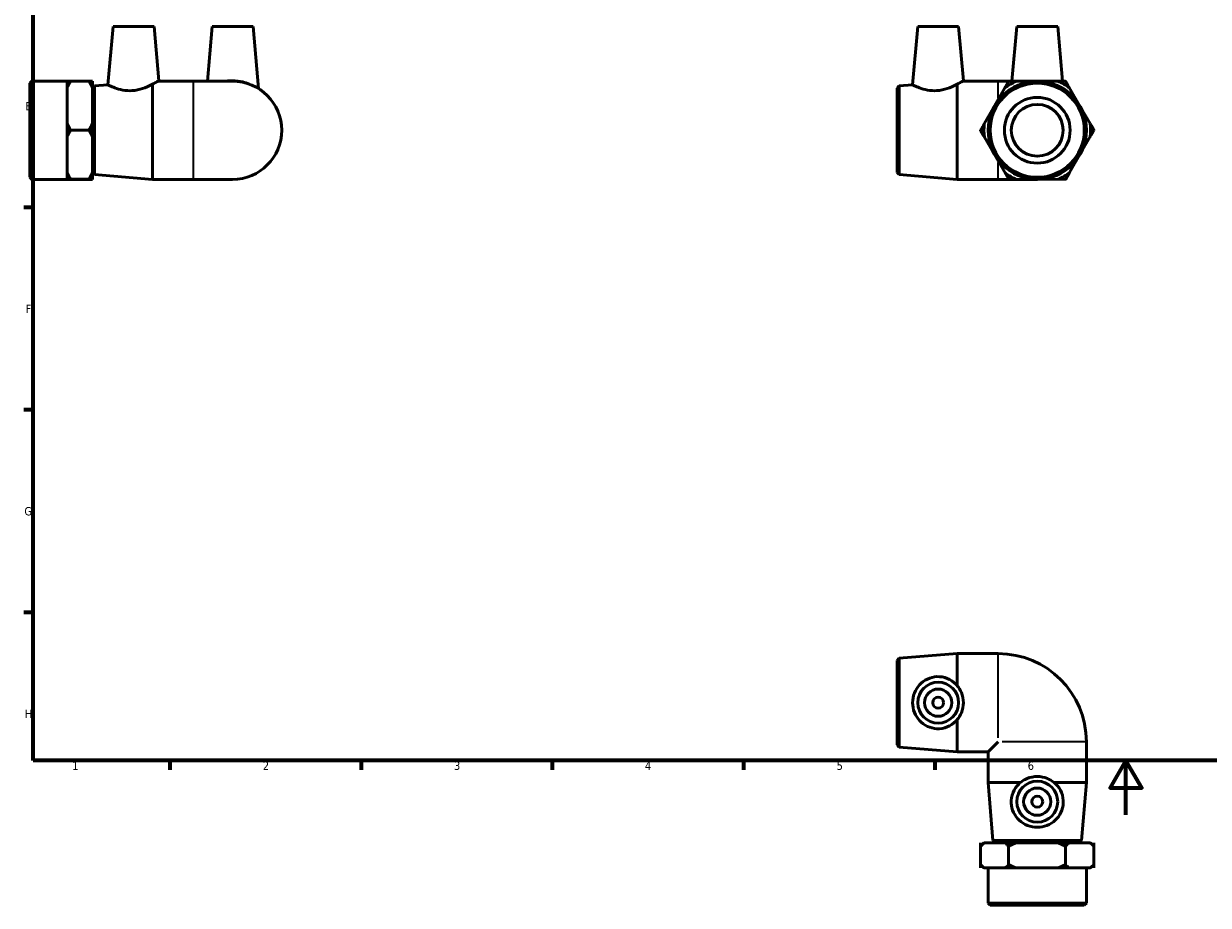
# Model space of a CAD drawing. Header units: millimetres. Extents: x 0 to 901, y -136 to 594.
# Tile 1 of 4: x 17 to 451, y -33 to 290. Entities that reach past the tile are written whole.
import ezdxf

# ---------------------------------------------------------------- set-up
doc = ezdxf.new("R2010")
doc.units = ezdxf.units.MM
for name, color, linetype, lineweight in [('Border (ANSI)', 7, 'Continuous', 70), ('Visible (ANSI)', 7, 'Continuous', 50), ('Visible Narrow (ANSI)', 7, 'Continuous', 35)]:
    doc.layers.add(name, color=color, linetype=linetype, lineweight=lineweight)
doc.styles.add('Note Text (ANSI)', font='tahoma.ttf')

# ---------------------------------------------------------------- blocks, each defined once
blk = doc.blocks.new('Borders Default Border')
at = {"layer": 'Border (ANSI)'}
for p, q in [((20, 222.75), (16.55, 222.75)), ((20, 148.5), (16.55, 148.5)), ((20, 74.25), (16.55, 74.25)), ((70.08, 20), (70.08, 16.55)), ((140.17, 20), (140.17, 16.55)), ((210.25, 20), (210.25, 16.55)), ((280.33, 20), (280.33, 16.55)), ((350.42, 20), (350.42, 16.55))]:
    blk.add_line(p, q, dxfattribs=at)
at = {"layer": 'Border (ANSI)', "flags": 128}
for points in [[(20, 20), (20, 574), (821, 574), (821, 20), (20, 20)], [(420.5, 0), (420.5, 20), (414.73, 10), (426.27, 10), (420.5, 20)]]:
    blk.add_lwpolyline(points, dxfattribs=at)
at = {"layer": 'Border (ANSI)', "color": 230, "true_color": 0xff0080, "char_height": 3.05, "attachment_point": 7, "style": 'Note Text (ANSI)'}
for s, insert in [('E', (17.21, 258.35)), ('F', (17.29, 184.1)), ('G', (16.81, 109.79)), ('H', (16.97, 35.6)), ('1', (34.35, 16.55)), ('2', (104.2, 16.55)), ('3', (174.26, 16.49)), ('4', (244.23, 16.55)), ('5', (314.48, 16.49)), ('6', (384.49, 16.49))]:
    blk.add_mtext(s, dxfattribs=dict(at, insert=insert))

msp = doc.modelspace()

# ---------------------------------------------------------------- linework, layer by layer
at = {"layer": 'Visible (ANSI)'}
for p, q in [((49.309, 289.055), (47.442, 267.716)), ((49.309, 289.055), (64.309, 289.055)), ((64.309, 289.055), (66.042, 269.238)), ((85.609, 289.055), (83.859, 269.055)), ((85.609, 289.055), (100.609, 289.055)), ((100.609, 289.055), (102.595, 266.353)), ((344.189, 289.055), (342.322, 267.716)), ((344.189, 289.055), (359.189, 289.055)), ((359.189, 289.055), (360.922, 269.238)), ((380.489, 289.055), (378.735, 269.012)), ((380.489, 289.055), (395.489, 289.055)), ((395.489, 289.055), (397.235, 269.099)), ((18.809, 268.305), (19.559, 269.055)), ((18.809, 233.805), (18.809, 268.305)), ((19.559, 269.055), (19.559, 233.055)), ((19.559, 269.055), (32.509, 269.055)), ((41.709, 269.104), (32.509, 269.104)), ((32.509, 269.103), (32.509, 269.104)), ((32.509, 269.103), (33.759, 269.103)), ((32.509, 269.091), (32.509, 266.682)), ((32.509, 260.128), (32.509, 266.682)), ((40.459, 269.103), (41.709, 269.103)), ((41.709, 269.103), (41.709, 269.104)), ((41.709, 266.682), (41.709, 269.091)), ((41.709, 253.574), (41.709, 266.682)), ((41.809, 266.505), (42.556, 267.316)), ((41.809, 235.605), (41.809, 266.505)), ((42.556, 267.316), (47.442, 267.716)), ((42.556, 267.316), (42.556, 234.794)), ((63.809, 233.055), (63.809, 267.957)), ((65.744, 269.055), (78.809, 269.055)), ((93.109, 269.055), (78.809, 269.055)), ((336.689, 266.505), (337.436, 267.316)), ((336.689, 235.605), (336.689, 266.505)), ((337.436, 267.316), (342.322, 267.716)), ((337.436, 267.316), (337.436, 234.794)), ((358.689, 233.055), (358.689, 267.957)), ((360.624, 269.055), (373.689, 269.055)), ((376.122, 266.572), (372.358, 259.982)), ((378.739, 269.055), (373.689, 269.055)), ((377.513, 269.007), (377.512, 269.007)), ((377.512, 269.007), (377.512, 269.006)), ((387.905, 269.055), (380.316, 269.02)), ((395.493, 269.091), (387.905, 269.055)), ((398.297, 269.104), (398.296, 269.104)), ((398.297, 269.103), (398.297, 269.104)), ((403.535, 260.128), (399.71, 266.682)), ((41.709, 263.555), (41.809, 263.555)), ((32.509, 253.574), (32.509, 260.128)), ((372.358, 259.982), (368.595, 253.393)), ((407.36, 253.574), (403.535, 260.128)), ((32.509, 253.574), (32.509, 251.153)), ((41.709, 251.153), (41.709, 253.574)), ((33.759, 251.153), (32.509, 251.153)), ((32.509, 251.152), (32.509, 251.153)), ((32.509, 251.152), (33.759, 251.152)), ((32.509, 251.152), (32.509, 248.718)), ((32.509, 251.152), (32.509, 251.152)), ((41.709, 251.152), (32.509, 251.152)), ((32.509, 242.128), (32.509, 248.718)), ((41.709, 251.153), (40.459, 251.153)), ((40.459, 251.152), (41.709, 251.152)), ((41.709, 251.152), (41.709, 251.153)), ((41.709, 248.718), (41.709, 251.152)), ((41.709, 251.152), (41.709, 251.152)), ((41.709, 235.538), (41.709, 248.718)), ((367.204, 250.959), (367.204, 250.958)), ((367.204, 250.958), (367.204, 250.958)), ((368.617, 248.537), (372.442, 241.983)), ((403.619, 242.128), (407.383, 248.718)), ((408.773, 251.152), (408.773, 251.153)), ((408.773, 251.152), (408.773, 251.152)), ((32.509, 235.538), (32.509, 242.128)), ((372.442, 241.983), (376.267, 235.428)), ((399.855, 235.538), (403.619, 242.128)), ((32.509, 235.538), (32.509, 233.104)), ((41.709, 238.555), (41.809, 238.555)), ((41.709, 233.104), (41.709, 235.538)), ((41.809, 235.605), (42.556, 234.794)), ((42.556, 234.794), (63.809, 233.055)), ((336.689, 235.605), (337.436, 234.794)), ((337.436, 234.794), (358.689, 233.055)), ((18.809, 233.805), (19.559, 233.055)), ((19.559, 233.055), (32.509, 233.055)), ((33.759, 233.104), (32.509, 233.104)), ((32.509, 233.104), (32.509, 233.091)), ((32.509, 233.104), (32.509, 233.104)), ((41.709, 233.104), (32.509, 233.104)), ((32.509, 233.056), (32.509, 233.091)), ((32.509, 233.02), (32.509, 233.056)), ((32.509, 233.007), (33.717, 233.007)), ((32.509, 233.007), (32.509, 233.007)), ((33.759, 233.007), (32.509, 233.007)), ((40.459, 233.007), (33.759, 233.007)), ((41.709, 233.104), (40.459, 233.104)), ((41.709, 233.007), (40.459, 233.007)), ((40.5, 233.007), (41.709, 233.007)), ((41.709, 233.091), (41.709, 233.104)), ((41.709, 233.104), (41.709, 233.104)), ((41.709, 233.02), (41.709, 233.091)), ((41.709, 233.007), (41.709, 233.007)), ((63.809, 233.055), (78.809, 233.055)), ((78.809, 233.055), (93.109, 233.055)), ((358.689, 233.055), (373.689, 233.055)), ((373.689, 233.055), (377.652, 233.055)), ((377.68, 233.007), (377.68, 233.007)), ((377.68, 233.007), (377.681, 233.007)), ((380.484, 233.02), (388.073, 233.056)), ((388.073, 233.056), (395.661, 233.091)), ((398.464, 233.104), (398.465, 233.104)), ((398.465, 233.104), (398.465, 233.104)), ((336.689, 56.629), (337.436, 57.44)), ((336.689, 25.729), (336.689, 56.629)), ((337.436, 57.44), (358.689, 59.179)), ((337.436, 57.44), (337.436, 24.918)), ((358.689, 47.371), (358.689, 59.179)), ((358.689, 59.179), (373.689, 59.179)), ((358.689, 23.179), (358.689, 34.986)), ((373.689, 26.879), (369.989, 23.179)), ((405.989, 11.879), (405.989, 26.879)), ((336.689, 25.729), (337.436, 24.918)), ((337.436, 24.918), (358.689, 23.179)), ((358.689, 23.179), (369.989, 23.179)), ((369.989, 11.879), (369.989, 23.179)), ((381.796, 11.879), (369.989, 11.879)), ((371.727, -9.374), (369.989, 11.879)), ((405.989, 11.879), (394.181, 11.879)), ((404.25, -9.374), (405.989, 11.879)), ((367.204, -11.471), (367.204, -10.221)), ((367.204, -10.221), (367.204, -19.421)), ((367.204, -10.221), (367.204, -10.221)), ((368.454, -10.221), (367.26, -11.416)), ((368.595, -10.221), (368.454, -10.221)), ((376.122, -10.221), (368.595, -10.221)), ((371.727, -9.374), (404.25, -9.374)), ((372.539, -10.121), (371.727, -9.374)), ((403.439, -10.121), (372.539, -10.121)), ((375.489, -10.221), (375.489, -10.121)), ((377.512, -10.221), (376.122, -10.221)), ((377.512, -10.221), (377.512, -11.471)), ((377.512, -10.221), (377.512, -19.421)), ((377.512, -10.221), (377.512, -10.221)), ((377.513, -10.221), (377.512, -10.221)), ((377.513, -11.471), (377.513, -10.221)), ((380.316, -10.221), (377.513, -10.221)), ((395.493, -10.221), (380.316, -10.221)), ((398.296, -10.221), (395.493, -10.221)), ((398.296, -10.221), (398.296, -11.471)), ((398.297, -10.221), (398.296, -10.221)), ((398.297, -11.471), (398.297, -10.221)), ((399.71, -10.221), (398.297, -10.221)), ((398.297, -10.221), (398.297, -10.221)), ((398.297, -10.221), (398.297, -19.421)), ((407.36, -10.221), (399.71, -10.221)), ((400.489, -10.221), (400.489, -10.121)), ((403.439, -10.121), (404.25, -9.374)), ((407.523, -10.221), (407.36, -10.221)), ((407.523, -10.221), (408.718, -11.416)), ((408.773, -10.221), (408.773, -11.471)), ((408.773, -10.221), (408.773, -19.421)), ((408.773, -10.221), (408.773, -10.221)), ((367.204, -19.421), (367.204, -18.171)), ((367.204, -19.421), (367.204, -19.421)), ((368.454, -19.421), (367.26, -18.227)), ((368.454, -19.421), (368.595, -19.421)), ((372.358, -19.421), (368.595, -19.421)), ((369.989, -32.371), (369.989, -19.421)), ((376.122, -19.421), (372.358, -19.421)), ((376.122, -19.421), (377.512, -19.421)), ((377.512, -18.171), (377.512, -19.421)), ((377.513, -19.421), (377.512, -19.421)), ((377.512, -19.421), (377.512, -19.421)), ((377.513, -19.421), (377.513, -18.171)), ((377.513, -19.421), (380.316, -19.421)), ((387.905, -19.421), (380.316, -19.421)), ((395.493, -19.421), (387.905, -19.421)), ((395.493, -19.421), (398.296, -19.421)), ((398.296, -18.171), (398.296, -19.421)), ((398.297, -19.421), (398.296, -19.421)), ((398.297, -19.421), (398.297, -18.171)), ((398.297, -19.421), (399.71, -19.421)), ((398.297, -19.421), (398.297, -19.421)), ((403.535, -19.421), (399.71, -19.421)), ((407.36, -19.421), (403.535, -19.421)), ((405.989, -32.371), (405.989, -19.421)), ((407.36, -19.421), (407.523, -19.421)), ((407.523, -19.421), (408.718, -18.227)), ((408.773, -18.171), (408.773, -19.421)), ((408.773, -19.421), (408.773, -19.421)), ((369.989, -32.371), (405.989, -32.371)), ((370.739, -33.121), (369.989, -32.371)), ((405.239, -33.121), (370.739, -33.121)), ((405.239, -33.121), (405.989, -32.371))]:
    msp.add_line(p, q, dxfattribs=at)
for centre, radius in [((387.989, 251.055), 18), ((387.989, 251.055), 17.25), ((387.989, 251.055), 12.059), ((387.989, 251.055), 9.5), ((351.689, 41.179), 7.5), ((351.689, 41.179), 5), ((351.689, 41.179), 2), ((387.989, 4.879), 7.5), ((387.989, 4.879), 5), ((387.989, 4.879), 2)]:
    msp.add_circle(centre, radius, dxfattribs=at)
for centre, radius, start, end in [((93.109, 251.055), 18, 270, 90), ((387.989, 251.055), 19.534, 113.1282, 127.40683), ((387.989, 251.055), 20.784, 120.26644, 120.2686), ((387.989, 251.055), 19.534, 53.1282, 67.40683), ((387.989, 251.055), 20.784, 60.26644, 60.2686), ((387.989, 251.055), 19.534, 173.1282, 187.40683), ((387.989, 251.055), 19.534, 353.1282, 7.40683), ((387.989, 251.055), 20.784, 180.26644, 180.2686), ((387.989, 251.055), 20.784, 0.26644, 0.2686), ((387.989, 251.055), 19.534, 233.1282, 247.40683), ((387.989, 251.055), 19.534, 293.1282, 307.40683), ((387.989, 251.055), 20.784, 240.26644, 240.2686), ((387.989, 251.055), 20.784, 300.26644, 300.2686), ((373.689, 26.879), 32.3, 0, 90)]:
    msp.add_arc(centre, radius, start, end, dxfattribs=at)
for points, knots in [([(63.809, 267.957), (64.406, 268.271), (64.924, 268.568), (65.791, 269.08), (66.042, 269.238), (66.042, 269.238)], [0.85641149, 0.85641149, 0.85641149, 0.85641149, 1.14383927, 1.14383927, 1.51576192, 1.51576192, 1.51576192, 1.51576192]), ([(90.717, 269.053), (91.508, 269.174), (92.321, 269.238), (94.348, 269.238), (95.65, 269.08), (97.742, 268.568), (98.584, 268.271), (99.301, 267.957)], [1.27940746, 1.27940746, 1.27940746, 1.27940746, 1.51576192, 1.51576192, 1.88768457, 1.88768457, 2.17511235, 2.17511235, 2.17511235, 2.17511235]), ([(358.689, 267.957), (359.286, 268.271), (359.804, 268.568), (360.671, 269.08), (360.922, 269.238), (360.922, 269.238)], [0.85641149, 0.85641149, 0.85641149, 0.85641149, 1.14383927, 1.14383927, 1.51576192, 1.51576192, 1.51576192, 1.51576192]), ([(56.323, 265.592), (55.162, 265.512), (53.947, 265.594), (51.754, 265.997), (50.773, 266.306), (49.232, 266.874), (48.561, 267.176), (47.665, 267.599), (47.442, 267.716), (47.442, 267.716)], [0, 0, 0, 0, 0.3496232, 0.3496232, 0.6992463, 0.6992463, 1.0511595, 1.0511595, 1.4030726, 1.4030726, 1.4030726, 1.4030726]), ([(63.809, 267.957), (63.633, 267.864), (63.451, 267.77), (62.411, 267.249), (61.332, 266.759), (58.931, 265.968), (57.605, 265.679), (56.323, 265.592)], [-0.85641149, -0.85641149, -0.85641149, -0.85641149, -0.77191662, -0.77191662, -0.38595831, -0.38595831, 0, 0, 0, 0]), ([(351.203, 265.592), (350.042, 265.512), (348.827, 265.594), (346.634, 265.997), (345.653, 266.306), (344.112, 266.874), (343.441, 267.176), (342.545, 267.599), (342.322, 267.716), (342.322, 267.716)], [0, 0, 0, 0, 0.3496232, 0.3496232, 0.6992463, 0.6992463, 1.0511595, 1.0511595, 1.4030726, 1.4030726, 1.4030726, 1.4030726]), ([(358.689, 267.957), (358.513, 267.864), (358.331, 267.77), (357.291, 267.249), (356.212, 266.759), (353.811, 265.968), (352.485, 265.679), (351.203, 265.592)], [-0.85641149, -0.85641149, -0.85641149, -0.85641149, -0.77191662, -0.77191662, -0.38595831, -0.38595831, 0, 0, 0, 0]), ([(351.203, 31.638), (350.042, 31.69), (348.827, 31.985), (346.634, 33.024), (345.653, 33.768), (344.112, 35.433), (343.441, 36.476), (342.545, 38.762), (342.322, 40.006), (342.322, 42.352), (342.545, 43.596), (343.441, 45.882), (344.112, 46.925), (345.653, 48.59), (346.634, 49.334), (348.827, 50.373), (350.042, 50.667), (352.485, 50.777), (353.811, 50.549), (356.212, 49.577), (357.291, 48.834), (358.331, 47.782), (358.513, 47.582), (358.689, 47.371)], [0, 0, 0, 0, 0.3496232, 0.3496232, 0.6992463, 0.6992463, 1.0511595, 1.0511595, 1.4030726, 1.4030726, 1.7549857, 1.7549857, 2.1068988, 2.1068988, 2.456522, 2.456522, 2.8061452, 2.8061452, 3.1921035, 3.1921035, 3.5780618, 3.5780618, 3.6625566, 3.6625566, 3.6625566, 3.6625566]), ([(358.689, 34.986), (359.286, 35.703), (359.804, 36.545), (360.671, 38.637), (360.922, 39.939), (360.922, 42.419), (360.671, 43.721), (359.804, 45.812), (359.286, 46.654), (358.689, 47.371)], [0.8564115, 0.8564115, 0.8564115, 0.8564115, 1.1438393, 1.1438393, 1.5157619, 1.5157619, 1.8876846, 1.8876846, 2.1751124, 2.1751124, 2.1751124, 2.1751124]), ([(358.689, 34.986), (358.513, 34.776), (358.331, 34.575), (357.291, 33.524), (356.212, 32.781), (353.811, 31.809), (352.485, 31.581), (351.203, 31.638)], [-0.85641149, -0.85641149, -0.85641149, -0.85641149, -0.77191662, -0.77191662, -0.38595831, -0.38595831, 0, 0, 0, 0]), ([(394.181, 11.879), (393.464, 12.476), (392.622, 12.994), (390.53, 13.861), (389.228, 14.113), (386.749, 14.113), (385.447, 13.861), (383.355, 12.994), (382.513, 12.476), (381.796, 11.879)], [0.8564115, 0.8564115, 0.8564115, 0.8564115, 1.1438393, 1.1438393, 1.5157619, 1.5157619, 1.8876846, 1.8876846, 2.1751124, 2.1751124, 2.1751124, 2.1751124]), ([(397.529, 4.393), (397.477, 3.232), (397.183, 2.017), (396.144, -0.176), (395.399, -1.156), (393.735, -2.697), (392.692, -3.368), (390.406, -4.264), (389.162, -4.488), (386.816, -4.488), (385.572, -4.264), (383.286, -3.368), (382.242, -2.697), (380.578, -1.156), (379.834, -0.176), (378.794, 2.017), (378.5, 3.232), (378.391, 5.676), (378.619, 7.002), (379.59, 9.402), (380.334, 10.481), (381.385, 11.521), (381.585, 11.703), (381.796, 11.879)], [0, 0, 0, 0, 0.3496232, 0.3496232, 0.6992463, 0.6992463, 1.0511595, 1.0511595, 1.4030726, 1.4030726, 1.7549857, 1.7549857, 2.1068988, 2.1068988, 2.456522, 2.456522, 2.8061452, 2.8061452, 3.1921035, 3.1921035, 3.5780618, 3.5780618, 3.6625566, 3.6625566, 3.6625566, 3.6625566]), ([(394.181, 11.879), (394.392, 11.703), (394.592, 11.521), (395.643, 10.481), (396.387, 9.402), (397.359, 7.002), (397.587, 5.676), (397.529, 4.393)], [-0.85641149, -0.85641149, -0.85641149, -0.85641149, -0.77191662, -0.77191662, -0.38595831, -0.38595831, 0, 0, 0, 0])]:
    msp.add_open_spline(points, degree=3, knots=knots, dxfattribs=at)
for points, weights in [([(33.759, 269.103), (33.036, 267.855), (32.509, 266.682)], [1, 1.00242521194, 1]), ([(32.509, 269.091), (33.021, 269.097), (33.717, 269.103)], [1, 1.00235534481, 1.00013570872]), ([(41.709, 266.682), (41.181, 267.855), (40.459, 269.103)], [1, 1.00242521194, 1]), ([(40.5, 269.103), (41.196, 269.097), (41.709, 269.091)], [1.00013570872, 1.00235534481, 1]), ([(376.122, 266.572), (376.796, 267.752), (377.512, 269.006)], [1, 1.00242521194, 1]), ([(377.513, 269.007), (378.958, 269.013), (380.316, 269.02)], [1, 1.00242521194, 1]), ([(395.493, 269.091), (396.851, 269.097), (398.296, 269.104)], [1, 1.00242521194, 1]), ([(398.297, 269.103), (399.025, 267.855), (399.71, 266.682)], [1, 1.00242521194, 1]), ([(32.509, 253.574), (33.036, 252.401), (33.759, 251.153)], [1, 1.00242521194, 1]), ([(40.459, 251.153), (41.181, 252.401), (41.709, 253.574)], [1, 1.00242521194, 1]), ([(367.204, 250.959), (367.921, 252.213), (368.595, 253.393)], [1, 1.00242521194, 1]), ([(407.36, 253.574), (408.044, 252.401), (408.773, 251.153)], [1, 1.00242521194, 1]), ([(33.759, 251.152), (33.036, 249.897), (32.509, 248.718)], [1, 1.00242521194, 1]), ([(41.709, 248.718), (41.181, 249.897), (40.459, 251.152)], [1, 1.00242521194, 1]), ([(368.617, 248.537), (367.933, 249.71), (367.204, 250.958)], [1, 1.00242521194, 1]), ([(408.773, 251.152), (408.056, 249.897), (407.383, 248.718)], [1, 1.00242521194, 1]), ([(32.509, 235.538), (33.036, 234.359), (33.759, 233.104)], [1, 1.00242521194, 1]), ([(40.459, 233.104), (41.181, 234.359), (41.709, 235.538)], [1, 1.00242521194, 1]), ([(377.68, 233.007), (376.952, 234.255), (376.267, 235.428)], [1, 1.00242521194, 1]), ([(399.855, 235.538), (399.182, 234.359), (398.465, 233.104)], [1, 1.00242521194, 1]), ([(33.759, 233.104), (33.036, 233.097), (32.509, 233.091)], [1, 1.00242521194, 1]), ([(32.509, 233.02), (33.036, 233.014), (33.759, 233.007)], [1, 1.00242521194, 1]), ([(41.709, 233.091), (41.181, 233.097), (40.459, 233.104)], [1, 1.00242521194, 1]), ([(40.459, 233.007), (41.181, 233.014), (41.709, 233.02)], [1, 1.00242521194, 1]), ([(380.484, 233.02), (379.126, 233.014), (377.681, 233.007)], [1, 1.00242521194, 1]), ([(398.464, 233.104), (397.019, 233.097), (395.661, 233.091)], [1, 1.00242521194, 1]), ([(368.595, -10.221), (367.921, -10.749), (367.204, -11.471)], [1, 1.00242521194, 1]), ([(377.512, -11.471), (376.796, -10.749), (376.122, -10.221)], [1, 1.00242521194, 1]), ([(380.316, -10.221), (378.958, -10.749), (377.513, -11.471)], [1, 1.00242521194, 1]), ([(398.296, -11.471), (396.851, -10.749), (395.493, -10.221)], [1, 1.00242521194, 1]), ([(399.71, -10.221), (399.025, -10.749), (398.297, -11.471)], [1, 1.00242521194, 1]), ([(408.773, -11.471), (408.044, -10.749), (407.36, -10.221)], [1, 1.00242521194, 1]), ([(408.718, -11.416), (408.745, -11.443), (408.773, -11.471)], [1.00017945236, 1.00009331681, 1]), ([(367.204, -18.171), (367.921, -18.894), (368.595, -19.421)], [1, 1.00242521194, 1]), ([(376.122, -19.421), (376.796, -18.894), (377.512, -18.171)], [1, 1.00242521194, 1]), ([(377.513, -18.171), (378.958, -18.894), (380.316, -19.421)], [1, 1.00242521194, 1]), ([(395.493, -19.421), (396.851, -18.894), (398.296, -18.171)], [1, 1.00242521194, 1]), ([(398.297, -18.171), (399.025, -18.894), (399.71, -19.421)], [1, 1.00242521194, 1]), ([(407.36, -19.421), (408.044, -18.894), (408.773, -18.171)], [1, 1.00242521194, 1]), ([(408.773, -18.171), (408.745, -18.199), (408.718, -18.227)], [1, 1.00009331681, 1.00017945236])]:
    msp.add_rational_spline(points, weights, degree=2, dxfattribs=at)
at = {"layer": 'Visible Narrow (ANSI)'}
for p, q in [((78.809, 233.277), (78.809, 268.834)), ((373.689, 262.929), (373.689, 269.037)), ((373.689, 233.073), (373.689, 239.226)), ((373.689, 28.346), (373.689, 59.04)), ((405.849, 26.879), (375.156, 26.879))]:
    msp.add_line(p, q, dxfattribs=at)

# ---------------------------------------------------------------- block references
msp.add_blockref('Borders Default Border', (0, 0))

doc.saveas('drawing.dxf')
